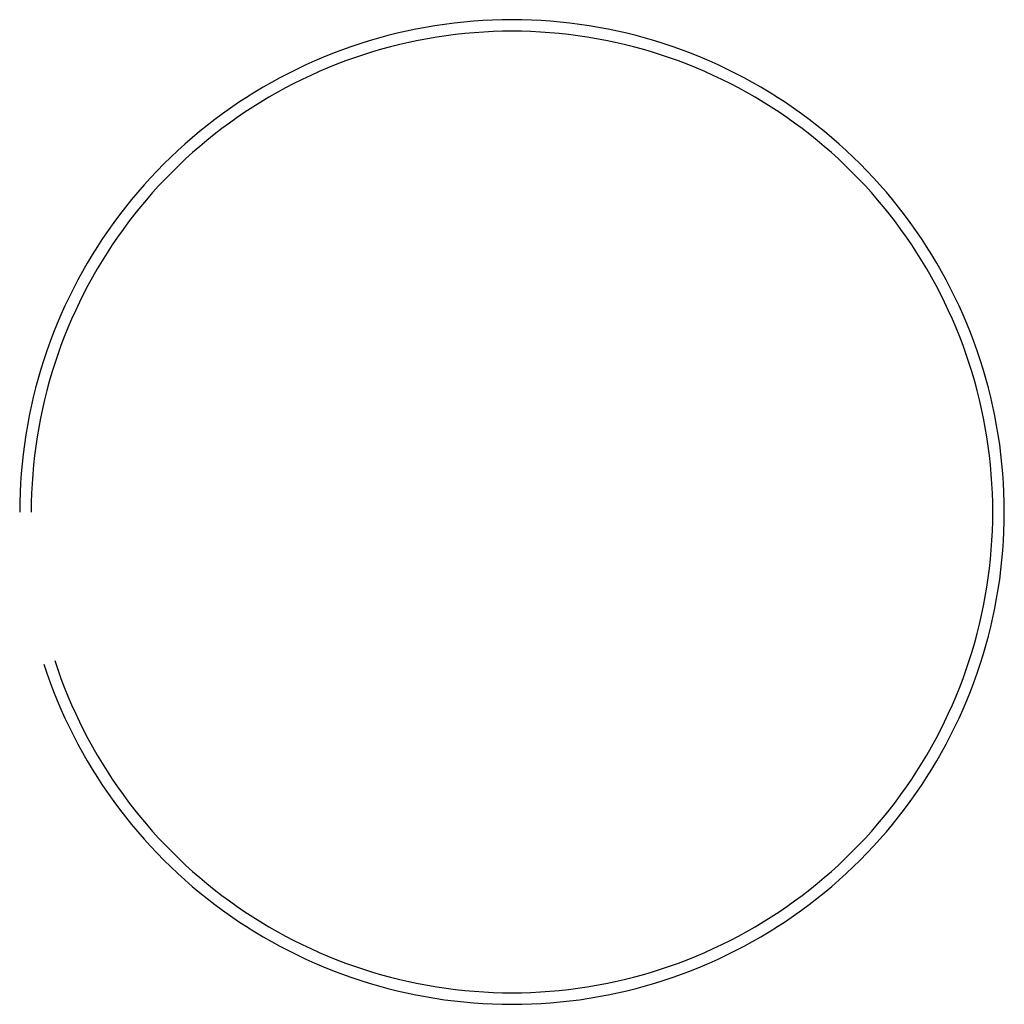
# Model space of a CAD drawing. Header units: millimetres. Extents: x -28003 to 1947, y -20300 to 9650.
import ezdxf

# ---------------------------------------------------------------- set-up
doc = ezdxf.new("R2010")
doc.units = ezdxf.units.MM

msp = doc.modelspace()

# ---------------------------------------------------------------- linework, layer by layer
for centre, radius, start, end in [((-13028, -5325, 350), 14975, 90, 108), ((-13028, -5325, 350), 14975, 90, 108), ((-13028, -5325, 350), 14975, 72, 90), ((-13028, -5325, 350), 14975, 72, 90), ((-13028, -5325), 14625, 90, 108), ((-13028, -5325, 350), 14625, 90, 108), ((-13028, -5325), 14625, 72, 90), ((-13028, -5325, 350), 14625, 72, 90), ((-13028, -5325, 350), 14975, 108, 126), ((-13028, -5325, 350), 14975, 108, 126), ((-13028, -5325, 350), 14975, 54, 72), ((-13028, -5325, 350), 14975, 54, 72), ((-13028, -5325), 14625, 108, 126), ((-13028, -5325, 350), 14625, 108, 126), ((-13028, -5325), 14625, 54, 72), ((-13028, -5325, 350), 14625, 54, 72), ((-13028, -5325, 350), 14975, 126, 144), ((-13028, -5325, 350), 14975, 126, 144), ((-13028, -5325, 350), 14975, 36, 54), ((-13028, -5325, 350), 14975, 36, 54), ((-13028, -5325), 14625, 126, 144), ((-13028, -5325, 350), 14625, 126, 144), ((-13028, -5325), 14625, 36, 54), ((-13028, -5325, 350), 14625, 36, 54), ((-13028, -5325, 350), 14975, 144, 162), ((-13028, -5325, 350), 14975, 144, 162), ((-13028, -5325, 350), 14975, 18, 36), ((-13028, -5325, 350), 14975, 18, 36), ((-13028, -5325), 14625, 144, 162), ((-13028, -5325, 350), 14625, 144, 162), ((-13028, -5325), 14625, 18, 36), ((-13028, -5325, 350), 14625, 18, 36), ((-13028, -5325, 350), 14975, 162, 180), ((-13028, -5325, 350), 14975, 162, 180), ((-13028, -5325), 14625, 162, 180), ((-13028, -5325, 350), 14625, 162, 180), ((-13028, -5325), 14625, 0, 18), ((-13028, -5325, 350), 14625, 0, 18), ((-13028, -5325, 350), 14975, 0, 18), ((-13028, -5325, 350), 14975, 0, 18), ((-13028, -5325), 14625, 342, 0), ((-13028, -5325, 350), 14625, 342, 0), ((-13028, -5325, 350), 14975, 342, 0), ((-13028, -5325, 350), 14975, 342, 0), ((-13028, -5325), 14625, 198, 216), ((-13028, -5325, 350), 14625, 198, 216), ((-13028, -5325), 14625, 324, 342), ((-13028, -5325, 350), 14625, 324, 342), ((-13028, -5325, 350), 14975, 198, 216), ((-13028, -5325, 350), 14975, 198, 216), ((-13028, -5325, 350), 14975, 324, 342), ((-13028, -5325, 350), 14975, 324, 342), ((-13028, -5325), 14625, 216, 234), ((-13028, -5325, 350), 14625, 216, 234), ((-13028, -5325), 14625, 306, 324), ((-13028, -5325, 350), 14625, 306, 324), ((-13028, -5325, 350), 14975, 216, 234), ((-13028, -5325, 350), 14975, 216, 234), ((-13028, -5325, 350), 14975, 306, 324), ((-13028, -5325, 350), 14975, 306, 324), ((-13028, -5325), 14625, 234, 252), ((-13028, -5325, 350), 14625, 234, 252), ((-13028, -5325), 14625, 288, 306), ((-13028, -5325, 350), 14625, 288, 306), ((-13028, -5325, 350), 14975, 234, 252), ((-13028, -5325, 350), 14975, 234, 252), ((-13028, -5325, 350), 14975, 288, 306), ((-13028, -5325, 350), 14975, 288, 306), ((-13028, -5325), 14625, 252, 270), ((-13028, -5325, 350), 14625, 252, 270), ((-13028, -5325), 14625, 270, 288), ((-13028, -5325, 350), 14625, 270, 288), ((-13028, -5325, 350), 14975, 252, 270), ((-13028, -5325, 350), 14975, 252, 270), ((-13028, -5325, 350), 14975, 270, 288), ((-13028, -5325, 350), 14975, 270, 288)]:
    msp.add_arc(centre, radius, start, end)

doc.saveas('drawing.dxf')
